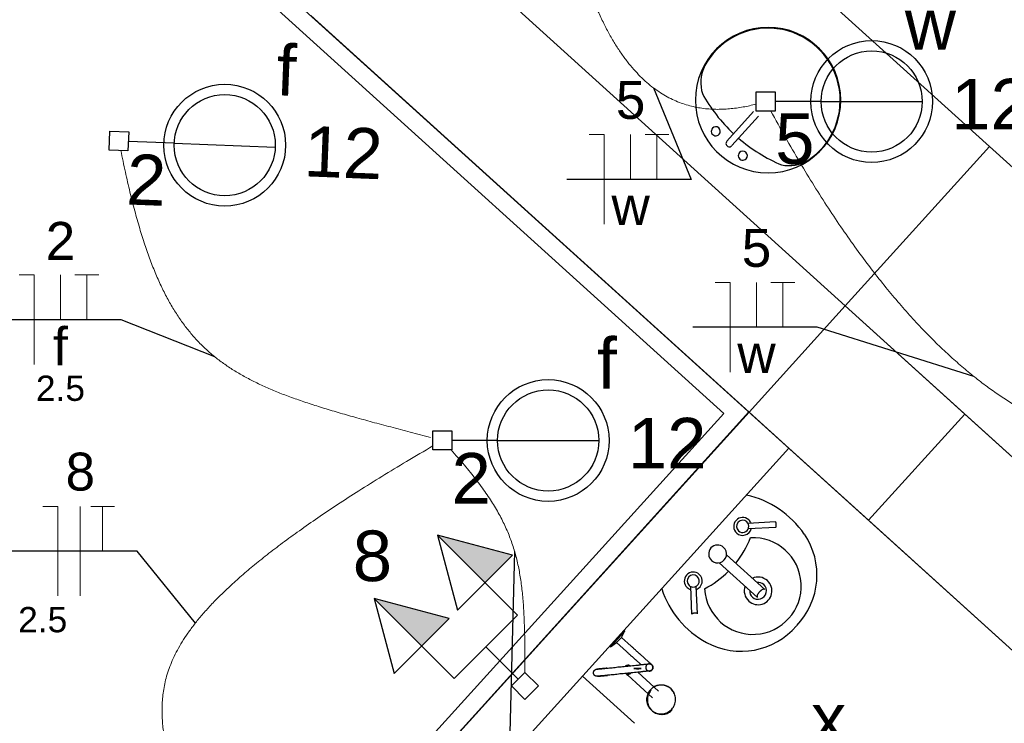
# Model space of a CAD drawing. Header units: millimetres. Extents: x 7 to 269, y 1 to 169.
# Tile 79 of 113: x 71.37 to 74.12, y 47.82 to 49.79. Entities that reach past the tile are written whole.
import ezdxf

# ---------------------------------------------------------------- set-up
doc = ezdxf.new("R2010")
doc.units = ezdxf.units.MM
doc.header["$MEASUREMENT"] = 0
for name, color, linetype, lineweight in [('Eletroduto - Marco Polo', 6, 'Continuous', 9), ('Fiação - Marco Polo', 3, 'Continuous', 9), ('Layout - Marco Polo', 252, 'Continuous', 25), ('Linha de Chamada - Marco Polo', 1, 'Continuous', 25), ('Luminárias - Marco Polo', 5, 'Continuous', 25), ('Textos - Marco Polo', 143, 'Continuous', 25), ('Tomadas - Marco Polo', 150, 'Continuous', 25)]:
    doc.layers.add(name, color=color, linetype=linetype, lineweight=lineweight)
doc.layers.add('Parede - Marco Polo', color=7, linetype='Continuous')
doc.styles.add('Arial', font='arial.ttf')

msp = doc.modelspace()

# ---------------------------------------------------------------- hatches: boundary and pattern name
at = {"layer": 'Tomadas - Marco Polo', "linetype": 'Continuous'}
for points in [[(72.6713, 48.2163), (72.5386, 48.3488), (72.7478, 48.2928)], [(72.4945, 48.0395), (72.3619, 48.172), (72.571, 48.116)]]:
    msp.add_hatch(color=256, dxfattribs=at).paths.add_polyline_path(points)

# ---------------------------------------------------------------- linework, layer by layer
at = {"layer": 'Eletroduto - Marco Polo', "linetype": 'Continuous'}
for points in [[(72.9012, 50.0844), (72.9136, 50.0317), (72.9266, 49.9823), (72.9404, 49.9361), (72.9547, 49.893), (72.9696, 49.853), (72.985, 49.8158), (73.0009, 49.7815), (73.0173, 49.7499), (73.0341, 49.721), (73.0514, 49.6945), (73.069, 49.6705), (73.0869, 49.6489), (73.1051, 49.6295), (73.1236, 49.6123), (73.1424, 49.5971), (73.1613, 49.5839), (73.1804, 49.5726), (73.1997, 49.563), (73.219, 49.5551), (73.2384, 49.5489), (73.2578, 49.544), (73.2773, 49.5406), (73.2967, 49.5385), (73.316, 49.5376), (73.3352, 49.5378), (73.3543, 49.539), (73.3732, 49.5411), (73.392, 49.5441), (73.4104, 49.5478), (73.4287, 49.5521)], [(73.4695, 49.5329), (73.5102, 49.4594), (73.5505, 49.3898), (73.5906, 49.3238), (73.6304, 49.2615), (73.6698, 49.2026), (73.7089, 49.1472), (73.7476, 49.0952), (73.786, 49.0463), (73.8239, 49.0006), (73.8615, 48.9579), (73.8986, 48.9182), (73.9353, 48.8814), (73.9716, 48.8472), (74.0074, 48.8158), (74.0427, 48.7869), (74.0775, 48.7605), (74.1117, 48.7364), (74.1455, 48.7147), (74.1787, 48.6951), (74.2113, 48.6776), (74.2434, 48.6621), (74.2749, 48.6485), (74.3058, 48.6367), (74.336, 48.6266), (74.3656, 48.6181), (74.3946, 48.6112), (74.4229, 48.6056), (74.4505, 48.6014), (74.4774, 48.5984), (74.5036, 48.5966)], [(71.6545, 49.4223), (71.6672, 49.3626), (71.6802, 49.3066), (71.6935, 49.2542), (71.7073, 49.2053), (71.7217, 49.1596), (71.7367, 49.117), (71.7524, 49.0774), (71.769, 49.0406), (71.7864, 49.0065), (71.8049, 48.9748), (71.8244, 48.9455), (71.8451, 48.9183), (71.8671, 48.8931), (71.8904, 48.8698), (71.9152, 48.8482), (71.9415, 48.8282), (71.9694, 48.8095), (71.999, 48.7921), (72.0304, 48.7757), (72.0637, 48.7603), (72.0989, 48.7456), (72.1363, 48.7315), (72.1757, 48.7179), (72.2174, 48.7045), (72.2615, 48.6913), (72.3079, 48.6781), (72.3568, 48.6646), (72.4084, 48.6509), (72.4626, 48.6366), (72.5196, 48.6217)], [(72.5261, 48.598), (72.4524, 48.5546), (72.3836, 48.5129), (72.3194, 48.4727), (72.2597, 48.4341), (72.2044, 48.397), (72.1532, 48.3613), (72.1061, 48.327), (72.0628, 48.294), (72.0233, 48.2622), (71.9873, 48.2316), (71.9548, 48.2021), (71.9255, 48.1737), (71.8993, 48.1463), (71.876, 48.1198), (71.8556, 48.0941), (71.8377, 48.0693), (71.8224, 48.0452), (71.8093, 48.0218), (71.7984, 47.9991), (71.7896, 47.9769), (71.7826, 47.9551), (71.7772, 47.9339), (71.7735, 47.913), (71.7711, 47.8924), (71.7699, 47.8721), (71.7698, 47.8519), (71.7707, 47.8319), (71.7723, 47.812), (71.7745, 47.7921), (71.7772, 47.7721)], [(72.5766, 48.5866), (72.5958, 48.5652), (72.6138, 48.5443), (72.6305, 48.5241), (72.6462, 48.5043), (72.6607, 48.4851), (72.6741, 48.4662), (72.6866, 48.4477), (72.698, 48.4294), (72.7085, 48.4113), (72.7181, 48.3934), (72.7268, 48.3756), (72.7348, 48.3577), (72.7419, 48.3398), (72.7483, 48.3218), (72.754, 48.3036), (72.759, 48.2852), (72.7635, 48.2664), (72.7673, 48.2473), (72.7706, 48.2278), (72.7734, 48.2077), (72.7757, 48.1871), (72.7777, 48.1659), (72.7792, 48.1439), (72.7805, 48.1212), (72.7814, 48.0977), (72.7821, 48.0733), (72.7825, 48.0479), (72.7828, 48.0216), (72.783, 47.9941), (72.783, 47.9656)]]:
    msp.add_spline(points, degree=3, dxfattribs=at)
at = {"layer": 'Fiação - Marco Polo'}
for p, q in [((72.9627, 49.4671), (73.0044, 49.4671)), ((73.0044, 49.2171), (73.0044, 49.4671)), ((73.078, 49.3421), (73.078, 49.4671)), ((73.1183, 49.4671), (73.1849, 49.4671)), ((73.1516, 49.3421), (73.1516, 49.4671)), ((71.3709, 49.0751), (71.4126, 49.0751)), ((71.4126, 48.8251), (71.4126, 49.0751)), ((71.4862, 48.9501), (71.4862, 49.0751)), ((71.5265, 49.0751), (71.5932, 49.0751)), ((71.5598, 48.9501), (71.5598, 49.0751)), ((73.3143, 49.0541), (73.3559, 49.0541)), ((73.3559, 48.8041), (73.3559, 49.0541)), ((73.4295, 48.9291), (73.4295, 49.0541)), ((73.4698, 49.0541), (73.5365, 49.0541)), ((73.5031, 48.9291), (73.5031, 49.0541)), ((71.4373, 48.4293), (71.4789, 48.4293)), ((71.4789, 48.1793), (71.4789, 48.4293)), ((71.5414, 48.1793), (71.5414, 48.4293)), ((71.5706, 48.4293), (71.6373, 48.4293)), ((71.6039, 48.3043), (71.6039, 48.4293))]:
    msp.add_line(p, q, dxfattribs=at)
at = {"layer": 'Layout - Marco Polo'}
for p, q in [((72.6713, 50.7088), (74.0798, 49.4338)), ((73.3464, 49.4488), (73.4209, 49.5313)), ((73.3608, 49.4363), (73.4348, 49.5183)), ((74.0798, 49.4338), (76.5263, 47.2193)), ((73.4823, 48.3858), (73.4053, 48.3818)), ((73.4834, 48.3703), (73.4064, 48.3663)), ((73.4523, 48.1968), (73.3453, 48.2938)), ((73.4323, 48.1748), (73.3254, 48.2718)), ((73.2493, 48.1283), (73.2458, 48.2053)), ((73.2648, 48.1293), (73.2613, 48.2063)), ((73.0623, 48.0818), (73.0598, 48.0838)), ((73.0229, 48.0383), (73.0423, 48.0593)), ((73.0459, 48.0563), (73.0388, 48.0488)), ((73.0423, 48.0593), (73.0614, 48.0808)), ((73.0523, 48.0633), (73.0459, 48.0563)), ((73.0523, 48.0633), (73.0623, 48.0818)), ((73.0798, 48.0388), (73.0523, 48.0633)), ((73.0198, 48.0393), (73.0219, 48.0373)), ((73.0219, 48.0373), (73.0388, 48.0488)), ((73.0388, 48.0488), (73.0663, 48.0238)), ((73.0914, 48.0013), (73.1068, 47.9873)), ((73.1283, 47.9948), (73.1043, 48.0168)), ((72.9438, 47.9553), (73.0893, 47.8238)), ((73.0699, 47.9578), (73.1393, 47.8948)), ((73.0718, 47.9633), (73.0713, 47.9633)), ((73.0724, 47.9638), (73.0718, 47.9633)), ((73.1559, 47.9133), (73.0978, 47.9663)), ((73.1938, 47.9163), (73.1928, 47.9178)), ((73.1388, 47.8583), (73.1403, 47.8568))]:
    msp.add_line(p, q, dxfattribs=at)
for points in [[(73.4828, 48.3703), (73.4834, 48.3708), (73.4838, 48.3713), (73.4844, 48.3723), (73.4844, 48.3733), (73.4848, 48.3743), (73.4848, 48.3748), (73.4848, 48.3753), (73.4848, 48.3758), (73.4848, 48.3758), (73.4848, 48.3763), (73.4848, 48.3763), (73.4848, 48.3768), (73.4848, 48.3768), (73.4848, 48.3773), (73.4848, 48.3773), (73.4848, 48.3778), (73.4848, 48.3778), (73.4848, 48.3778), (73.4848, 48.3783), (73.4848, 48.3783), (73.4848, 48.3788), (73.4848, 48.3788), (73.4848, 48.3788), (73.4848, 48.3793), (73.4848, 48.3793), (73.4848, 48.3798), (73.4848, 48.3798), (73.4848, 48.3803), (73.4848, 48.3808), (73.4848, 48.3813), (73.4848, 48.3818), (73.4844, 48.3828), (73.4844, 48.3833), (73.4838, 48.3843), (73.4834, 48.3853), (73.4828, 48.3858)], [(73.4523, 48.1968), (73.4513, 48.1978), (73.4498, 48.1978), (73.4484, 48.1978), (73.4468, 48.1973), (73.4459, 48.1968), (73.4444, 48.1958), (73.4433, 48.1953), (73.4428, 48.1948), (73.4419, 48.1943), (73.4413, 48.1938), (73.4408, 48.1933), (73.4403, 48.1928), (73.4399, 48.1923), (73.4393, 48.1918), (73.4389, 48.1913), (73.4383, 48.1908), (73.4378, 48.1908), (73.4378, 48.1903), (73.4373, 48.1898), (73.4368, 48.1893), (73.4364, 48.1888), (73.4364, 48.1883), (73.4359, 48.1878), (73.4353, 48.1873), (73.4348, 48.1868), (73.4343, 48.1863), (73.4339, 48.1853), (73.4333, 48.1848), (73.4329, 48.1838), (73.4323, 48.1828), (73.4318, 48.1813), (73.4318, 48.1803), (73.4313, 48.1788), (73.4313, 48.1773), (73.4313, 48.1758), (73.4323, 48.1748)], [(73.2648, 48.1293), (73.2643, 48.1298), (73.2638, 48.1303), (73.2629, 48.1308), (73.2618, 48.1308), (73.2609, 48.1308), (73.2604, 48.1308), (73.2599, 48.1308), (73.2593, 48.1308), (73.2593, 48.1308), (73.2588, 48.1308), (73.2588, 48.1308), (73.2584, 48.1308), (73.2584, 48.1308), (73.2578, 48.1308), (73.2578, 48.1308), (73.2574, 48.1308), (73.2574, 48.1308), (73.2574, 48.1308), (73.2569, 48.1308), (73.2569, 48.1308), (73.2569, 48.1308), (73.2563, 48.1308), (73.2563, 48.1308), (73.2558, 48.1308), (73.2558, 48.1308), (73.2553, 48.1308), (73.2553, 48.1308), (73.2549, 48.1308), (73.2544, 48.1308), (73.2538, 48.1308), (73.2533, 48.1303), (73.2524, 48.1303), (73.2518, 48.1303), (73.2508, 48.1298), (73.2498, 48.1293), (73.2493, 48.1283)], [(73.1043, 48.0163), (73.1038, 48.0173), (73.1029, 48.0178), (73.1018, 48.0188), (73.1008, 48.0198), (73.0999, 48.0203), (73.0988, 48.0213), (73.0978, 48.0223), (73.0969, 48.0233), (73.0958, 48.0243), (73.0948, 48.0253), (73.0934, 48.0263), (73.0923, 48.0273), (73.0914, 48.0288), (73.0898, 48.0298), (73.0888, 48.0308), (73.0874, 48.0318), (73.0858, 48.0333), (73.0849, 48.0343), (73.0833, 48.0353), (73.0823, 48.0368), (73.0808, 48.0378), (73.0798, 48.0388)], [(73.0663, 48.0238), (73.0678, 48.0228), (73.0694, 48.0213), (73.0703, 48.0203), (73.0718, 48.0193), (73.0729, 48.0178), (73.0743, 48.0168), (73.0759, 48.0158), (73.0768, 48.0143), (73.0778, 48.0133), (73.0794, 48.0123), (73.0803, 48.0113), (73.0819, 48.0103), (73.0828, 48.0093), (73.0838, 48.0083), (73.0849, 48.0073), (73.0858, 48.0063), (73.0868, 48.0053), (73.0879, 48.0043), (73.0888, 48.0038), (73.0898, 48.0028), (73.0909, 48.0018), (73.0914, 48.0013)], [(72.9853, 47.9548), (72.9848, 47.9548), (72.9844, 47.9548), (72.9838, 47.9548), (72.9834, 47.9548), (72.9834, 47.9548), (72.9828, 47.9548), (72.9823, 47.9548), (72.9818, 47.9548), (72.9818, 47.9548), (72.9813, 47.9548), (72.9809, 47.9553), (72.9804, 47.9553), (72.9804, 47.9553), (72.9798, 47.9558), (72.9793, 47.9558), (72.9788, 47.9558), (72.9788, 47.9563), (72.9784, 47.9563), (72.9779, 47.9568), (72.9779, 47.9568), (72.9774, 47.9573), (72.9774, 47.9573), (72.9768, 47.9578), (72.9768, 47.9578), (72.9763, 47.9583), (72.9763, 47.9588), (72.9758, 47.9588), (72.9758, 47.9593), (72.9753, 47.9598), (72.9753, 47.9598), (72.9749, 47.9603), (72.9749, 47.9608), (72.9749, 47.9613), (72.9749, 47.9613), (72.9744, 47.9618), (72.9744, 47.9623), (72.9744, 47.9628), (72.9744, 47.9633), (72.9744, 47.9633), (72.9744, 47.9638), (72.9744, 47.9643), (72.9744, 47.9648), (72.9744, 47.9648), (72.9744, 47.9653), (72.9744, 47.9658), (72.9744, 47.9663), (72.9744, 47.9668), (72.9744, 47.9668), (72.9744, 47.9673), (72.9749, 47.9678), (72.9749, 47.9683), (72.9749, 47.9683), (72.9753, 47.9688), (72.9753, 47.9693), (72.9753, 47.9698), (72.9758, 47.9698), (72.9758, 47.9703), (72.9763, 47.9708), (72.9763, 47.9708), (72.9768, 47.9713), (72.9768, 47.9713), (72.9774, 47.9718), (72.9774, 47.9723), (72.9779, 47.9723), (72.9784, 47.9728), (72.9784, 47.9728), (72.9788, 47.9728), (72.9793, 47.9733), (72.9793, 47.9733), (72.9798, 47.9738), (72.9804, 47.9738), (72.9809, 47.9738), (72.9809, 47.9743), (72.9813, 47.9743), (72.9818, 47.9743), (72.9823, 47.9743), (72.9823, 47.9743), (72.9828, 47.9743), (72.9834, 47.9743)], [(73.0118, 47.9773), (73.0093, 47.9773), (73.0069, 47.9768), (73.0044, 47.9768), (73.0018, 47.9763), (72.9998, 47.9763), (72.9978, 47.9758), (72.9958, 47.9758), (72.9938, 47.9758), (72.9924, 47.9753), (72.9908, 47.9753), (72.9894, 47.9753), (72.9878, 47.9748), (72.9869, 47.9748), (72.9858, 47.9748), (72.9853, 47.9748), (72.9844, 47.9748), (72.9838, 47.9748), (72.9834, 47.9748), (72.9834, 47.9743), (72.9834, 47.9743), (72.9834, 47.9743)], [(72.9834, 47.9743), (72.9834, 47.9743), (72.9834, 47.9748), (72.9838, 47.9748), (72.9844, 47.9748), (72.9848, 47.9748), (72.9858, 47.9748), (72.9869, 47.9748), (72.9878, 47.9748), (72.9894, 47.9753), (72.9904, 47.9753), (72.9918, 47.9753), (72.9938, 47.9758), (72.9954, 47.9758), (72.9973, 47.9758), (72.9993, 47.9763), (73.0014, 47.9763), (73.0038, 47.9768), (73.0063, 47.9768), (73.0088, 47.9773), (73.0113, 47.9773), (73.0118, 47.9773)], [(73.0118, 47.9773), (73.0153, 47.9778), (73.0189, 47.9783), (73.0224, 47.9783), (73.0263, 47.9788), (73.0303, 47.9793), (73.0344, 47.9798), (73.0383, 47.9803), (73.0423, 47.9808), (73.0469, 47.9808), (73.0513, 47.9813), (73.0554, 47.9818), (73.0598, 47.9823), (73.0643, 47.9828), (73.0694, 47.9833), (73.0738, 47.9838), (73.0784, 47.9843), (73.0828, 47.9848), (73.0879, 47.9853), (73.0923, 47.9858), (73.0964, 47.9863)], [(73.0694, 47.9833), (73.0699, 47.9833), (73.0699, 47.9833)], [(73.1073, 47.9763), (73.1008, 47.9763), (73.0988, 47.9763), (73.0983, 47.9763), (73.0983, 47.9763), (73.0978, 47.9763), (73.0978, 47.9763), (73.0978, 47.9763), (73.0978, 47.9763), (73.0978, 47.9763), (73.0978, 47.9763), (73.0978, 47.9763), (73.0978, 47.9763), (73.0974, 47.9763), (73.0974, 47.9763), (73.0974, 47.9763), (73.0974, 47.9763), (73.0974, 47.9763), (73.0974, 47.9763), (73.0974, 47.9763), (73.0974, 47.9763), (73.0974, 47.9763), (73.0974, 47.9763), (73.0974, 47.9763), (73.0974, 47.9763), (73.0974, 47.9763), (73.0974, 47.9763), (73.0974, 47.9763), (73.0969, 47.9763), (73.0969, 47.9763), (73.0969, 47.9763), (73.0969, 47.9763), (73.0969, 47.9763), (73.0964, 47.9763), (73.0958, 47.9763), (73.0943, 47.9763), (73.0874, 47.9763), (73.0943, 47.9758), (73.0958, 47.9758), (73.0964, 47.9758), (73.0969, 47.9758), (73.0969, 47.9758), (73.0969, 47.9758), (73.0969, 47.9758), (73.0969, 47.9758), (73.0974, 47.9758), (73.0974, 47.9758), (73.0974, 47.9758), (73.0974, 47.9758), (73.0974, 47.9758), (73.0974, 47.9758), (73.0974, 47.9758), (73.0974, 47.9758), (73.0974, 47.9758), (73.0974, 47.9758), (73.0974, 47.9758), (73.0974, 47.9758), (73.0974, 47.9758), (73.0974, 47.9758), (73.0974, 47.9758), (73.0978, 47.9758), (73.0978, 47.9758), (73.0978, 47.9758), (73.0978, 47.9758), (73.0978, 47.9758), (73.0978, 47.9758), (73.0978, 47.9758), (73.0978, 47.9758), (73.0983, 47.9758), (73.0983, 47.9758), (73.0988, 47.9758), (73.1008, 47.9758), (73.1073, 47.9763)], [(73.0964, 47.9863), (73.0978, 47.9863), (73.0994, 47.9863), (73.1003, 47.9863), (73.1018, 47.9868), (73.1034, 47.9868), (73.1043, 47.9868), (73.1059, 47.9873), (73.1073, 47.9873), (73.1084, 47.9873), (73.1098, 47.9873), (73.1108, 47.9878), (73.1123, 47.9878), (73.1133, 47.9878), (73.1144, 47.9878), (73.1158, 47.9883), (73.1168, 47.9883), (73.1179, 47.9883), (73.1188, 47.9883), (73.1198, 47.9883), (73.1208, 47.9888), (73.1214, 47.9888), (73.1223, 47.9888), (73.1234, 47.9888), (73.1239, 47.9888), (73.1248, 47.9888), (73.1253, 47.9893), (73.1258, 47.9893), (73.1264, 47.9893), (73.1268, 47.9893), (73.1274, 47.9893), (73.1278, 47.9893), (73.1283, 47.9893), (73.1288, 47.9893), (73.1288, 47.9893), (73.1288, 47.9893), (73.1294, 47.9893), (73.1294, 47.9893), (73.1294, 47.9893)], [(73.1368, 47.9868), (73.1363, 47.9873), (73.1359, 47.9878), (73.1349, 47.9883), (73.1343, 47.9888), (73.1334, 47.9893), (73.1324, 47.9893), (73.1319, 47.9893), (73.1308, 47.9893), (73.1299, 47.9893), (73.1288, 47.9893), (73.1283, 47.9893), (73.1274, 47.9888), (73.1264, 47.9888), (73.1258, 47.9883), (73.1248, 47.9878), (73.1243, 47.9873), (73.1234, 47.9868), (73.1228, 47.9863), (73.1223, 47.9858), (73.1218, 47.9848), (73.1214, 47.9843), (73.1214, 47.9833), (73.1208, 47.9823), (73.1208, 47.9818), (73.1204, 47.9808), (73.1204, 47.9798), (73.1204, 47.9788), (73.1204, 47.9783), (73.1208, 47.9773), (73.1208, 47.9763), (73.1214, 47.9758), (73.1214, 47.9748), (73.1218, 47.9743), (73.1223, 47.9733), (73.1228, 47.9728), (73.1239, 47.9723), (73.1243, 47.9718), (73.1248, 47.9713), (73.1258, 47.9708), (73.1268, 47.9703), (73.1274, 47.9698), (73.1283, 47.9698), (73.1294, 47.9698), (73.1299, 47.9693), (73.1308, 47.9693), (73.1319, 47.9698), (73.1324, 47.9698), (73.1334, 47.9698), (73.1343, 47.9703), (73.1349, 47.9708), (73.1359, 47.9713), (73.1363, 47.9718), (73.1373, 47.9723), (73.1379, 47.9728), (73.1384, 47.9733), (73.1388, 47.9743), (73.1393, 47.9748), (73.1398, 47.9758), (73.1398, 47.9768), (73.1403, 47.9773), (73.1403, 47.9783), (73.1403, 47.9793), (73.1403, 47.9798), (73.1403, 47.9808), (73.1403, 47.9818), (73.1398, 47.9828), (73.1393, 47.9833), (73.1393, 47.9843), (73.1388, 47.9848), (73.1384, 47.9858), (73.1379, 47.9863), (73.1368, 47.9868)], [(73.1368, 47.9868), (73.1363, 47.9873), (73.1359, 47.9878), (73.1349, 47.9883), (73.1343, 47.9888), (73.1334, 47.9893), (73.1324, 47.9893), (73.1319, 47.9893), (73.1308, 47.9893), (73.1299, 47.9893), (73.1288, 47.9893), (73.1283, 47.9893), (73.1274, 47.9888), (73.1264, 47.9888), (73.1258, 47.9883), (73.1248, 47.9878), (73.1243, 47.9873), (73.1234, 47.9868), (73.1228, 47.9863), (73.1223, 47.9858), (73.1218, 47.9848), (73.1214, 47.9843), (73.1214, 47.9833), (73.1208, 47.9823), (73.1208, 47.9818), (73.1204, 47.9808), (73.1204, 47.9798), (73.1204, 47.9788), (73.1204, 47.9783), (73.1208, 47.9773), (73.1208, 47.9763), (73.1214, 47.9758), (73.1214, 47.9748), (73.1218, 47.9743), (73.1223, 47.9733), (73.1228, 47.9728), (73.1239, 47.9723), (73.1243, 47.9718), (73.1248, 47.9713), (73.1258, 47.9708), (73.1268, 47.9703), (73.1274, 47.9698), (73.1283, 47.9698), (73.1294, 47.9698), (73.1299, 47.9693), (73.1308, 47.9693), (73.1319, 47.9698), (73.1324, 47.9698), (73.1334, 47.9698), (73.1343, 47.9703), (73.1349, 47.9708), (73.1359, 47.9713), (73.1363, 47.9718), (73.1373, 47.9723), (73.1379, 47.9728), (73.1384, 47.9733), (73.1388, 47.9743), (73.1393, 47.9748), (73.1398, 47.9758), (73.1398, 47.9768), (73.1403, 47.9773), (73.1403, 47.9783), (73.1403, 47.9793), (73.1403, 47.9798), (73.1403, 47.9808), (73.1403, 47.9818), (73.1398, 47.9828), (73.1393, 47.9833), (73.1393, 47.9843), (73.1388, 47.9848), (73.1384, 47.9858), (73.1379, 47.9863), (73.1368, 47.9868)], [(73.1368, 47.9868), (73.1363, 47.9873), (73.1359, 47.9878), (73.1349, 47.9883), (73.1343, 47.9888), (73.1334, 47.9893), (73.1324, 47.9893), (73.1319, 47.9893), (73.1308, 47.9893), (73.1299, 47.9893), (73.1288, 47.9893), (73.1283, 47.9893), (73.1274, 47.9888), (73.1264, 47.9888), (73.1258, 47.9883), (73.1248, 47.9878), (73.1243, 47.9873), (73.1234, 47.9868), (73.1228, 47.9863), (73.1223, 47.9858), (73.1218, 47.9848), (73.1214, 47.9843), (73.1214, 47.9833), (73.1208, 47.9823), (73.1208, 47.9818), (73.1204, 47.9808), (73.1204, 47.9798), (73.1204, 47.9788), (73.1204, 47.9783), (73.1208, 47.9773), (73.1208, 47.9763), (73.1214, 47.9758), (73.1214, 47.9748), (73.1218, 47.9743), (73.1223, 47.9733), (73.1228, 47.9728), (73.1239, 47.9723), (73.1243, 47.9718), (73.1248, 47.9713), (73.1258, 47.9708), (73.1268, 47.9703), (73.1274, 47.9698), (73.1283, 47.9698), (73.1294, 47.9698), (73.1299, 47.9693), (73.1308, 47.9693), (73.1319, 47.9698), (73.1324, 47.9698), (73.1334, 47.9698), (73.1343, 47.9703), (73.1349, 47.9708), (73.1359, 47.9713), (73.1363, 47.9718), (73.1373, 47.9723), (73.1379, 47.9728), (73.1384, 47.9733), (73.1388, 47.9743), (73.1393, 47.9748), (73.1398, 47.9758), (73.1398, 47.9768), (73.1403, 47.9773), (73.1403, 47.9783), (73.1403, 47.9793), (73.1403, 47.9798), (73.1403, 47.9808), (73.1403, 47.9818), (73.1398, 47.9828), (73.1393, 47.9833), (73.1393, 47.9843), (73.1388, 47.9848), (73.1384, 47.9858), (73.1379, 47.9863), (73.1368, 47.9868)], [(73.1368, 47.9868), (73.1363, 47.9873), (73.1359, 47.9878), (73.1349, 47.9883), (73.1343, 47.9888), (73.1334, 47.9893), (73.1324, 47.9893), (73.1319, 47.9893), (73.1308, 47.9893), (73.1299, 47.9893), (73.1288, 47.9893), (73.1283, 47.9893), (73.1274, 47.9888), (73.1264, 47.9888), (73.1258, 47.9883), (73.1248, 47.9878), (73.1243, 47.9873), (73.1234, 47.9868), (73.1228, 47.9863), (73.1223, 47.9858), (73.1218, 47.9848), (73.1214, 47.9843), (73.1214, 47.9833), (73.1208, 47.9823), (73.1208, 47.9818), (73.1204, 47.9808), (73.1204, 47.9798), (73.1204, 47.9788), (73.1204, 47.9783), (73.1208, 47.9773), (73.1208, 47.9763), (73.1214, 47.9758), (73.1214, 47.9748), (73.1218, 47.9743), (73.1223, 47.9733), (73.1228, 47.9728), (73.1239, 47.9723), (73.1243, 47.9718), (73.1248, 47.9713), (73.1258, 47.9708), (73.1268, 47.9703), (73.1274, 47.9698), (73.1283, 47.9698), (73.1294, 47.9698), (73.1299, 47.9693), (73.1308, 47.9693), (73.1319, 47.9698), (73.1324, 47.9698), (73.1334, 47.9698), (73.1343, 47.9703), (73.1349, 47.9708), (73.1359, 47.9713), (73.1363, 47.9718), (73.1373, 47.9723), (73.1379, 47.9728), (73.1384, 47.9733), (73.1388, 47.9743), (73.1393, 47.9748), (73.1398, 47.9758), (73.1398, 47.9768), (73.1403, 47.9773), (73.1403, 47.9783), (73.1403, 47.9793), (73.1403, 47.9798), (73.1403, 47.9808), (73.1403, 47.9818), (73.1398, 47.9828), (73.1393, 47.9833), (73.1393, 47.9843), (73.1388, 47.9848), (73.1384, 47.9858), (73.1379, 47.9863), (73.1368, 47.9868)], [(73.1368, 47.9868), (73.1363, 47.9873), (73.1359, 47.9878), (73.1349, 47.9883), (73.1343, 47.9888), (73.1334, 47.9893), (73.1324, 47.9893), (73.1319, 47.9893), (73.1308, 47.9893), (73.1299, 47.9893), (73.1288, 47.9893), (73.1283, 47.9893), (73.1274, 47.9888), (73.1264, 47.9888), (73.1258, 47.9883), (73.1248, 47.9878), (73.1243, 47.9873), (73.1234, 47.9868), (73.1228, 47.9863), (73.1223, 47.9858), (73.1218, 47.9848), (73.1214, 47.9843), (73.1214, 47.9833), (73.1208, 47.9823), (73.1208, 47.9818), (73.1204, 47.9808), (73.1204, 47.9798), (73.1204, 47.9788), (73.1204, 47.9783), (73.1208, 47.9773), (73.1208, 47.9763), (73.1214, 47.9758), (73.1214, 47.9748), (73.1218, 47.9743), (73.1223, 47.9733), (73.1228, 47.9728), (73.1239, 47.9723), (73.1243, 47.9718), (73.1248, 47.9713), (73.1258, 47.9708), (73.1268, 47.9703), (73.1274, 47.9698), (73.1283, 47.9698), (73.1294, 47.9698), (73.1299, 47.9693), (73.1308, 47.9693), (73.1319, 47.9698), (73.1324, 47.9698), (73.1334, 47.9698), (73.1343, 47.9703), (73.1349, 47.9708), (73.1359, 47.9713), (73.1363, 47.9718), (73.1373, 47.9723), (73.1379, 47.9728), (73.1384, 47.9733), (73.1388, 47.9743), (73.1393, 47.9748), (73.1398, 47.9758), (73.1398, 47.9768), (73.1403, 47.9773), (73.1403, 47.9783), (73.1403, 47.9793), (73.1403, 47.9798), (73.1403, 47.9808), (73.1403, 47.9818), (73.1398, 47.9828), (73.1393, 47.9833), (73.1393, 47.9843), (73.1388, 47.9848), (73.1384, 47.9858), (73.1379, 47.9863), (73.1368, 47.9868)], [(73.1368, 47.9868), (73.1363, 47.9873), (73.1359, 47.9878), (73.1349, 47.9883), (73.1343, 47.9888), (73.1334, 47.9893), (73.1324, 47.9893), (73.1319, 47.9893), (73.1308, 47.9893), (73.1299, 47.9893), (73.1288, 47.9893), (73.1283, 47.9893), (73.1274, 47.9888), (73.1264, 47.9888), (73.1258, 47.9883), (73.1248, 47.9878), (73.1243, 47.9873), (73.1234, 47.9868), (73.1228, 47.9863), (73.1223, 47.9858), (73.1218, 47.9848), (73.1214, 47.9843), (73.1214, 47.9833), (73.1208, 47.9823), (73.1208, 47.9818), (73.1204, 47.9808), (73.1204, 47.9798), (73.1204, 47.9788), (73.1204, 47.9783), (73.1208, 47.9773), (73.1208, 47.9763), (73.1214, 47.9758), (73.1214, 47.9748), (73.1218, 47.9743), (73.1223, 47.9733), (73.1228, 47.9728), (73.1239, 47.9723), (73.1243, 47.9718), (73.1248, 47.9713), (73.1258, 47.9708), (73.1268, 47.9703), (73.1274, 47.9698), (73.1283, 47.9698), (73.1294, 47.9698), (73.1299, 47.9693), (73.1308, 47.9693), (73.1319, 47.9698), (73.1324, 47.9698), (73.1334, 47.9698), (73.1343, 47.9703), (73.1349, 47.9708), (73.1359, 47.9713), (73.1363, 47.9718), (73.1373, 47.9723), (73.1379, 47.9728), (73.1384, 47.9733), (73.1388, 47.9743), (73.1393, 47.9748), (73.1398, 47.9758), (73.1398, 47.9768), (73.1403, 47.9773), (73.1403, 47.9783), (73.1403, 47.9793), (73.1403, 47.9798), (73.1403, 47.9808), (73.1403, 47.9818), (73.1398, 47.9828), (73.1393, 47.9833), (73.1393, 47.9843), (73.1388, 47.9848), (73.1384, 47.9858), (73.1379, 47.9863), (73.1368, 47.9868)], [(73.1368, 47.9868), (73.1363, 47.9873), (73.1359, 47.9878), (73.1349, 47.9883), (73.1343, 47.9888), (73.1334, 47.9893), (73.1324, 47.9893), (73.1319, 47.9893), (73.1308, 47.9893), (73.1299, 47.9893), (73.1288, 47.9893), (73.1283, 47.9893), (73.1274, 47.9888), (73.1264, 47.9888), (73.1258, 47.9883), (73.1248, 47.9878), (73.1243, 47.9873), (73.1234, 47.9868), (73.1228, 47.9863), (73.1223, 47.9858), (73.1218, 47.9848), (73.1214, 47.9843), (73.1214, 47.9833), (73.1208, 47.9823), (73.1208, 47.9818), (73.1204, 47.9808), (73.1204, 47.9798), (73.1204, 47.9788), (73.1204, 47.9783), (73.1208, 47.9773), (73.1208, 47.9763), (73.1214, 47.9758), (73.1214, 47.9748), (73.1218, 47.9743), (73.1223, 47.9733), (73.1228, 47.9728), (73.1239, 47.9723), (73.1243, 47.9718), (73.1248, 47.9713), (73.1258, 47.9708), (73.1268, 47.9703), (73.1274, 47.9698), (73.1283, 47.9698), (73.1294, 47.9698), (73.1299, 47.9693), (73.1308, 47.9693), (73.1319, 47.9698), (73.1324, 47.9698), (73.1334, 47.9698), (73.1343, 47.9703), (73.1349, 47.9708), (73.1359, 47.9713), (73.1363, 47.9718), (73.1373, 47.9723), (73.1379, 47.9728), (73.1384, 47.9733), (73.1388, 47.9743), (73.1393, 47.9748), (73.1398, 47.9758), (73.1398, 47.9768), (73.1403, 47.9773), (73.1403, 47.9783), (73.1403, 47.9793), (73.1403, 47.9798), (73.1403, 47.9808), (73.1403, 47.9818), (73.1398, 47.9828), (73.1393, 47.9833), (73.1393, 47.9843), (73.1388, 47.9848), (73.1384, 47.9858), (73.1379, 47.9863), (73.1368, 47.9868)], [(73.1368, 47.9868), (73.1363, 47.9873), (73.1359, 47.9878), (73.1349, 47.9883), (73.1343, 47.9888), (73.1334, 47.9893), (73.1324, 47.9893), (73.1319, 47.9893), (73.1308, 47.9893), (73.1299, 47.9893), (73.1288, 47.9893), (73.1283, 47.9893), (73.1274, 47.9888), (73.1264, 47.9888), (73.1258, 47.9883), (73.1248, 47.9878), (73.1243, 47.9873), (73.1234, 47.9868), (73.1228, 47.9863), (73.1223, 47.9858), (73.1218, 47.9848), (73.1214, 47.9843), (73.1214, 47.9833), (73.1208, 47.9823), (73.1208, 47.9818), (73.1204, 47.9808), (73.1204, 47.9798), (73.1204, 47.9788), (73.1204, 47.9783), (73.1208, 47.9773), (73.1208, 47.9763), (73.1214, 47.9758), (73.1214, 47.9748), (73.1218, 47.9743), (73.1223, 47.9733), (73.1228, 47.9728), (73.1239, 47.9723), (73.1243, 47.9718), (73.1248, 47.9713), (73.1258, 47.9708), (73.1268, 47.9703), (73.1274, 47.9698), (73.1283, 47.9698), (73.1294, 47.9698), (73.1299, 47.9693), (73.1308, 47.9693), (73.1319, 47.9698), (73.1324, 47.9698), (73.1334, 47.9698), (73.1343, 47.9703), (73.1349, 47.9708), (73.1359, 47.9713), (73.1363, 47.9718), (73.1373, 47.9723), (73.1379, 47.9728), (73.1384, 47.9733), (73.1388, 47.9743), (73.1393, 47.9748), (73.1398, 47.9758), (73.1398, 47.9768), (73.1403, 47.9773), (73.1403, 47.9783), (73.1403, 47.9793), (73.1403, 47.9798), (73.1403, 47.9808), (73.1403, 47.9818), (73.1398, 47.9828), (73.1393, 47.9833), (73.1393, 47.9843), (73.1388, 47.9848), (73.1384, 47.9858), (73.1379, 47.9863), (73.1368, 47.9868)], [(73.1368, 47.9868), (73.1363, 47.9873), (73.1359, 47.9878), (73.1349, 47.9883), (73.1343, 47.9888), (73.1334, 47.9893), (73.1324, 47.9893), (73.1319, 47.9893), (73.1308, 47.9893), (73.1299, 47.9893), (73.1288, 47.9893), (73.1283, 47.9893), (73.1274, 47.9888), (73.1264, 47.9888), (73.1258, 47.9883), (73.1248, 47.9878), (73.1243, 47.9873), (73.1234, 47.9868), (73.1228, 47.9863), (73.1223, 47.9858), (73.1218, 47.9848), (73.1214, 47.9843), (73.1214, 47.9833), (73.1208, 47.9823), (73.1208, 47.9818), (73.1204, 47.9808), (73.1204, 47.9798), (73.1204, 47.9788), (73.1204, 47.9783), (73.1208, 47.9773), (73.1208, 47.9763), (73.1214, 47.9758), (73.1214, 47.9748), (73.1218, 47.9743), (73.1223, 47.9733), (73.1228, 47.9728), (73.1239, 47.9723), (73.1243, 47.9718), (73.1248, 47.9713), (73.1258, 47.9708), (73.1268, 47.9703), (73.1274, 47.9698), (73.1283, 47.9698), (73.1294, 47.9698), (73.1299, 47.9693), (73.1308, 47.9693), (73.1319, 47.9698), (73.1324, 47.9698), (73.1334, 47.9698), (73.1343, 47.9703), (73.1349, 47.9708), (73.1359, 47.9713), (73.1363, 47.9718), (73.1373, 47.9723), (73.1379, 47.9728), (73.1384, 47.9733), (73.1388, 47.9743), (73.1393, 47.9748), (73.1398, 47.9758), (73.1398, 47.9768), (73.1403, 47.9773), (73.1403, 47.9783), (73.1403, 47.9793), (73.1403, 47.9798), (73.1403, 47.9808), (73.1403, 47.9818), (73.1398, 47.9828), (73.1393, 47.9833), (73.1393, 47.9843), (73.1388, 47.9848), (73.1384, 47.9858), (73.1379, 47.9863), (73.1368, 47.9868)], [(73.1218, 47.9738), (73.1223, 47.9733), (73.1223, 47.9733), (73.1228, 47.9728), (73.1234, 47.9728), (73.1234, 47.9723), (73.1234, 47.9723), (73.1239, 47.9723), (73.1239, 47.9723)], [(73.1368, 47.9868), (73.1368, 47.9868), (73.1368, 47.9873), (73.1368, 47.9873), (73.1363, 47.9873), (73.1363, 47.9878), (73.1359, 47.9878), (73.1354, 47.9883), (73.1354, 47.9888), (73.1349, 47.9893), (73.1343, 47.9898), (73.1338, 47.9903), (73.1328, 47.9908), (73.1324, 47.9913), (73.1319, 47.9918), (73.1308, 47.9923), (73.1303, 47.9933), (73.1294, 47.9938), (73.1283, 47.9948), (73.1283, 47.9948)], [(73.1294, 47.9893), (73.1299, 47.9893), (73.1303, 47.9893), (73.1303, 47.9893), (73.1308, 47.9893), (73.1313, 47.9893), (73.1319, 47.9893), (73.1324, 47.9893), (73.1324, 47.9893), (73.1328, 47.9893), (73.1334, 47.9893), (73.1338, 47.9888), (73.1338, 47.9888), (73.1343, 47.9888), (73.1349, 47.9883), (73.1354, 47.9883), (73.1354, 47.9883), (73.1359, 47.9878), (73.1363, 47.9878), (73.1363, 47.9873), (73.1368, 47.9873), (73.1373, 47.9868), (73.1373, 47.9868), (73.1379, 47.9863), (73.1379, 47.9863), (73.1384, 47.9858), (73.1384, 47.9853), (73.1388, 47.9853), (73.1388, 47.9848), (73.1388, 47.9843), (73.1393, 47.9843), (73.1393, 47.9838), (73.1398, 47.9833), (73.1398, 47.9828), (73.1398, 47.9828), (73.1398, 47.9823), (73.1403, 47.9818), (73.1403, 47.9813), (73.1403, 47.9808), (73.1403, 47.9808), (73.1403, 47.9803), (73.1403, 47.9798), (73.1403, 47.9793), (73.1403, 47.9793), (73.1403, 47.9788), (73.1403, 47.9783), (73.1403, 47.9778), (73.1403, 47.9773), (73.1398, 47.9773), (73.1398, 47.9768), (73.1398, 47.9763), (73.1398, 47.9758), (73.1393, 47.9758), (73.1393, 47.9753), (73.1393, 47.9748), (73.1388, 47.9743), (73.1388, 47.9743), (73.1384, 47.9738), (73.1384, 47.9733), (73.1384, 47.9733), (73.1379, 47.9728), (73.1373, 47.9728), (73.1373, 47.9723), (73.1368, 47.9718), (73.1368, 47.9718), (73.1363, 47.9713), (73.1359, 47.9713), (73.1359, 47.9713), (73.1354, 47.9708), (73.1349, 47.9708), (73.1349, 47.9703), (73.1343, 47.9703), (73.1338, 47.9703), (73.1334, 47.9698), (73.1334, 47.9698), (73.1328, 47.9698), (73.1324, 47.9698), (73.1319, 47.9698), (73.1319, 47.9698), (73.1313, 47.9698)], [(73.0138, 47.9578), (73.0113, 47.9573), (73.0088, 47.9568), (73.0063, 47.9568), (73.0038, 47.9563), (73.0018, 47.9563), (72.9998, 47.9563), (72.9978, 47.9558), (72.9958, 47.9558), (72.9943, 47.9558), (72.9929, 47.9553), (72.9913, 47.9553), (72.9898, 47.9553), (72.9888, 47.9548), (72.9878, 47.9548), (72.9873, 47.9548), (72.9864, 47.9548), (72.9858, 47.9548), (72.9853, 47.9548), (72.9853, 47.9548), (72.9853, 47.9548), (72.9853, 47.9548)], [(72.9853, 47.9548), (72.9853, 47.9548), (72.9853, 47.9548), (72.9858, 47.9548), (72.9864, 47.9548), (72.9869, 47.9548), (72.9878, 47.9548), (72.9888, 47.9548), (72.9898, 47.9553), (72.9913, 47.9553), (72.9924, 47.9553), (72.9938, 47.9553), (72.9958, 47.9558), (72.9973, 47.9558), (72.9993, 47.9563), (73.0014, 47.9563), (73.0038, 47.9563), (73.0058, 47.9568), (73.0084, 47.9568), (73.0109, 47.9573), (73.0134, 47.9573)], [(73.0983, 47.9663), (73.0939, 47.9658), (73.0888, 47.9653), (73.0844, 47.9648), (73.0798, 47.9643), (73.0754, 47.9638), (73.0703, 47.9633), (73.0658, 47.9628), (73.0614, 47.9623), (73.0568, 47.9618), (73.0523, 47.9613), (73.0483, 47.9613), (73.0438, 47.9608), (73.0399, 47.9603), (73.0358, 47.9598), (73.0318, 47.9593), (73.0279, 47.9588), (73.0238, 47.9588), (73.0203, 47.9583), (73.0169, 47.9578), (73.0138, 47.9578)], [(73.0643, 47.9628), (73.0649, 47.9623), (73.0653, 47.9618), (73.0658, 47.9618), (73.0663, 47.9613), (73.0669, 47.9608), (73.0674, 47.9603), (73.0678, 47.9593), (73.0688, 47.9588), (73.0694, 47.9583), (73.0699, 47.9578)], [(73.1313, 47.9698), (73.1313, 47.9698), (73.1313, 47.9698), (73.1313, 47.9698), (73.1308, 47.9693), (73.1308, 47.9693), (73.1303, 47.9693), (73.1299, 47.9693), (73.1299, 47.9693), (73.1294, 47.9693), (73.1288, 47.9693), (73.1283, 47.9693), (73.1274, 47.9693), (73.1268, 47.9693), (73.1264, 47.9688), (73.1253, 47.9688), (73.1243, 47.9688), (73.1239, 47.9688), (73.1228, 47.9688), (73.1218, 47.9688), (73.1208, 47.9683), (73.1198, 47.9683), (73.1188, 47.9683), (73.1179, 47.9683), (73.1168, 47.9683), (73.1154, 47.9678), (73.1144, 47.9678), (73.1133, 47.9678), (73.1119, 47.9678), (73.1108, 47.9673), (73.1094, 47.9673), (73.1084, 47.9673), (73.1068, 47.9673), (73.1054, 47.9668), (73.1043, 47.9668), (73.1029, 47.9668), (73.1013, 47.9663), (73.0999, 47.9663), (73.0988, 47.9663), (73.0983, 47.9663)], [(73.1903, 47.9203), (73.1873, 47.9223), (73.1848, 47.9243), (73.1818, 47.9263), (73.1783, 47.9273), (73.1748, 47.9288), (73.1719, 47.9298), (73.1684, 47.9303), (73.1649, 47.9303), (73.1613, 47.9303), (73.1578, 47.9303), (73.1543, 47.9293), (73.1508, 47.9288), (73.1474, 47.9273), (73.1444, 47.9258), (73.1414, 47.9243), (73.1384, 47.9218), (73.1359, 47.9198), (73.1334, 47.9173), (73.1308, 47.9143), (73.1288, 47.9118), (73.1274, 47.9088), (73.1258, 47.9053), (73.1248, 47.9023), (73.1239, 47.8988), (73.1234, 47.8953), (73.1228, 47.8918), (73.1228, 47.8883), (73.1234, 47.8848), (73.1239, 47.8813), (73.1248, 47.8778), (73.1258, 47.8743), (73.1274, 47.8713), (73.1294, 47.8683), (73.1313, 47.8653), (73.1334, 47.8628), (73.1359, 47.8603), (73.1388, 47.8578), (73.1419, 47.8558), (73.1448, 47.8543), (73.1479, 47.8528), (73.1513, 47.8518), (73.1548, 47.8508), (73.1583, 47.8503), (73.1619, 47.8498), (73.1654, 47.8498), (73.1688, 47.8503), (73.1723, 47.8508), (73.1753, 47.8518), (73.1788, 47.8528), (73.1818, 47.8543), (73.1848, 47.8563), (73.1878, 47.8583), (73.1908, 47.8608), (73.1928, 47.8633), (73.1953, 47.8658), (73.1974, 47.8688), (73.1988, 47.8718), (73.2004, 47.8748), (73.2018, 47.8783), (73.2028, 47.8818), (73.2034, 47.8853), (73.2034, 47.8888), (73.2034, 47.8923), (73.2034, 47.8958), (73.2023, 47.8993), (73.2018, 47.9023), (73.2004, 47.9058), (73.1988, 47.9088), (73.1968, 47.9123), (73.1949, 47.9148), (73.1928, 47.9178), (73.1903, 47.9203)], [(73.1988, 47.9093), (73.1979, 47.9108), (73.1968, 47.9118), (73.1963, 47.9133), (73.1953, 47.9148), (73.1944, 47.9158), (73.1933, 47.9173), (73.1924, 47.9183), (73.1908, 47.9193), (73.1899, 47.9203), (73.1883, 47.9218), (73.1873, 47.9228), (73.1859, 47.9233), (73.1848, 47.9243), (73.1833, 47.9253), (73.1818, 47.9258), (73.1804, 47.9268), (73.1788, 47.9273), (73.1773, 47.9278), (73.1758, 47.9283), (73.1744, 47.9288), (73.1728, 47.9293), (73.1713, 47.9298), (73.1698, 47.9298), (73.1684, 47.9303), (73.1663, 47.9303), (73.1649, 47.9303), (73.1633, 47.9303), (73.1619, 47.9303), (73.1603, 47.9303), (73.1583, 47.9303), (73.1568, 47.9298), (73.1553, 47.9293), (73.1539, 47.9293), (73.1523, 47.9288), (73.1508, 47.9283), (73.1493, 47.9278), (73.1479, 47.9273), (73.1463, 47.9263), (73.1448, 47.9258), (73.1433, 47.9248), (73.1419, 47.9243), (73.1409, 47.9233)], [(73.2009, 47.9048), (73.1993, 47.9083), (73.1974, 47.9113), (73.1953, 47.9143), (73.1933, 47.9173), (73.1908, 47.9198), (73.1878, 47.9223), (73.1848, 47.9243), (73.1818, 47.9258), (73.1783, 47.9273), (73.1748, 47.9288), (73.1713, 47.9298), (73.1679, 47.9303), (73.1643, 47.9303), (73.1608, 47.9303), (73.1573, 47.9303), (73.1539, 47.9293), (73.1504, 47.9283), (73.1469, 47.9273), (73.1433, 47.9253)], [(73.1278, 47.9093), (73.1274, 47.9078), (73.1264, 47.9063), (73.1258, 47.9048), (73.1253, 47.9033), (73.1248, 47.9018), (73.1243, 47.9003), (73.1239, 47.8988), (73.1239, 47.8973), (73.1234, 47.8953), (73.1234, 47.8938), (73.1228, 47.8923), (73.1228, 47.8908), (73.1228, 47.8893), (73.1228, 47.8873), (73.1234, 47.8858), (73.1234, 47.8843), (73.1239, 47.8828), (73.1239, 47.8813), (73.1243, 47.8798), (73.1248, 47.8778), (73.1253, 47.8763), (73.1258, 47.8748), (73.1264, 47.8733), (73.1274, 47.8723), (73.1278, 47.8708), (73.1288, 47.8693), (73.1294, 47.8678), (73.1303, 47.8668), (73.1313, 47.8653), (73.1324, 47.8643), (73.1334, 47.8628), (73.1343, 47.8618), (73.1359, 47.8608), (73.1368, 47.8593), (73.1379, 47.8583), (73.1393, 47.8578), (73.1409, 47.8568), (73.1419, 47.8558), (73.1433, 47.8548), (73.1448, 47.8543), (73.1463, 47.8538), (73.1479, 47.8528)], [(73.1234, 47.8978), (73.1228, 47.8938), (73.1228, 47.8903), (73.1228, 47.8863), (73.1234, 47.8828), (73.1243, 47.8793), (73.1253, 47.8758), (73.1268, 47.8723), (73.1288, 47.8688), (73.1308, 47.8658), (73.1334, 47.8628), (73.1359, 47.8603), (73.1388, 47.8578), (73.1419, 47.8558), (73.1453, 47.8538), (73.1488, 47.8523), (73.1523, 47.8513)], [(73.1349, 47.9158), (73.1328, 47.9128), (73.1308, 47.9098), (73.1288, 47.9068), (73.1274, 47.9038), (73.1264, 47.9003), (73.1253, 47.8968), (73.1248, 47.8933), (73.1248, 47.8898), (73.1248, 47.8863), (73.1248, 47.8823), (73.1258, 47.8788), (73.1268, 47.8758), (73.1283, 47.8723), (73.1299, 47.8688), (73.1319, 47.8658), (73.1338, 47.8633), (73.1363, 47.8603), (73.1388, 47.8578), (73.1419, 47.8558), (73.1448, 47.8538), (73.1479, 47.8523), (73.1513, 47.8508), (73.1543, 47.8498), (73.1578, 47.8493), (73.1613, 47.8488), (73.1654, 47.8483), (73.1688, 47.8488), (73.1723, 47.8493), (73.1758, 47.8503), (73.1793, 47.8513), (73.1823, 47.8528), (73.1853, 47.8543), (73.1883, 47.8563)], [(73.1303, 47.9093), (73.1283, 47.9058), (73.1274, 47.9028), (73.1258, 47.8993), (73.1253, 47.8958), (73.1248, 47.8923), (73.1248, 47.8888), (73.1248, 47.8853), (73.1253, 47.8813), (73.1258, 47.8778), (73.1274, 47.8748), (73.1283, 47.8713), (73.1303, 47.8683), (73.1324, 47.8653), (73.1343, 47.8623), (73.1368, 47.8598), (73.1393, 47.8573), (73.1423, 47.8553), (73.1453, 47.8533), (73.1488, 47.8518), (73.1518, 47.8508), (73.1553, 47.8498), (73.1589, 47.8488), (73.1624, 47.8488), (73.1663, 47.8483), (73.1698, 47.8488), (73.1733, 47.8493), (73.1769, 47.8503), (73.1799, 47.8513), (73.1833, 47.8528), (73.1864, 47.8548), (73.1893, 47.8568), (73.1919, 47.8593), (73.1944, 47.8618)]]:
    msp.add_lwpolyline(points, dxfattribs=at)
for centre, radius, start, end in [((73.4618, 49.5633), 0.203, 0, 180), ((73.4618, 49.5628), 0.2014, 303.307, 152.693), ((73.3783, 49.6123), 0.1045, 155.81, 197.207), ((73.6748, 49.7993), 0.4523, 208.791, 226.793), ((73.4618, 49.5633), 0.203, 180, 0), ((73.3158, 49.4763), 0.0127, 318, 138), ((73.3158, 49.4763), 0.0127, 138, 318), ((73.3538, 49.4423), 0.00953, 138, 318), ((73.6748, 49.7993), 0.4523, 229.207, 247.209), ((73.3914, 49.4083), 0.0127, 138, 318), ((73.3914, 49.4083), 0.0127, 318, 138), ((73.5198, 49.4848), 0.1045, 258.793, 300.19), ((73.3443, 48.2028), 0.2644, 34.2052, 77.4753), ((73.3909, 48.3733), 0.025, 47.8403, 227.84), ((73.3909, 48.3733), 0.017, 47.8403, 227.84), ((73.3909, 48.3733), 0.017, 227.84, 47.8403), ((73.3909, 48.3733), 0.025, 20.787, 47.8403), ((73.3909, 48.3733), 0.025, 227.84, 344.894), ((73.4193, 48.2068), 0.135, 183.303, 92.8959), ((73.1633, 48.4368), 0.2666, 321.401, 339.16), ((73.3948, 48.2373), 0.2035, 316.184, 34.2052), ((73.3209, 48.2963), 0.025, 47.8403, 227.84), ((73.3209, 48.2963), 0.025, 227.84, 47.8403), ((73.1633, 48.4368), 0.2666, 297.039, 314.95), ((73.2528, 48.2208), 0.025, 47.8403, 227.84), ((73.2528, 48.2208), 0.017, 47.8403, 227.84), ((73.2528, 48.2208), 0.017, 245.9, 47.8403), ((73.2528, 48.2208), 0.025, 290.787, 47.8403), ((73.4339, 48.1933), 0.0386, 227.84, 47.8403), ((73.4339, 48.1933), 0.0386, 47.8403, 114.958), ((73.4159, 48.2818), 0.2644, 198.205, 241.475), ((73.2528, 48.2208), 0.025, 227.84, 254.894), ((73.2528, 48.2208), 0.017, 227.84, 245.9), ((73.4339, 48.1933), 0.0386, 160.723, 227.84), ((73.4339, 48.1933), 0.0235, 177.523, 227.84), ((73.4339, 48.1933), 0.0235, 227.84, 47.8403), ((73.4339, 48.1933), 0.0235, 47.8403, 98.1588), ((73.3868, 48.2283), 0.2035, 241.475, 319.496), ((73.0713, 47.9733), 0.0125, 62.8403, 130.814), ((73.1303, 47.9793), 0.01, 80.8403, 86.9627), ((73.1303, 47.9793), 0.01, 275.84, 1.2057), ((73.1303, 47.9793), 0.01, 50.8403, 76.1624), ((73.1303, 47.9793), 0.01, 20.8403, 26.8892), ((73.1303, 47.9793), 0.01, 5.8403, 11.9546), ((73.0713, 47.9733), 0.0125, 242.84, 313.331)]:
    msp.add_arc(centre, radius, start, end, dxfattribs=at)
at = {"layer": 'Linha de Chamada - Marco Polo'}
for p, q in [((73.1419, 49.5975), (73.2474, 49.3421)), ((73.2474, 49.3421), (72.9002, 49.3421)), ((71.6557, 48.9501), (71.3084, 48.9501)), ((71.9167, 48.847), (71.6557, 48.9501)), ((73.599, 48.9291), (73.2518, 48.9291)), ((74.0366, 48.7918), (73.599, 48.9291)), ((71.6998, 48.3043), (71.165, 48.3043)), ((71.8628, 48.1034), (71.6998, 48.3043)), ((72.7542, 48.303), (72.7237, 47.1484))]:
    msp.add_line(p, q, dxfattribs=at)
at = {"layer": 'Luminárias - Marco Polo'}
for p, q in [((73.4287, 49.586), (73.4818, 49.586)), ((73.4287, 49.5329), (73.4287, 49.586)), ((73.4818, 49.586), (73.4818, 49.5329)), ((73.6097, 49.5594), (73.4818, 49.5594)), ((73.6097, 49.5594), (73.8922, 49.5594)), ((73.4818, 49.5329), (73.4287, 49.5329)), ((71.6216, 49.4237), (71.6237, 49.4767)), ((71.6237, 49.4767), (71.6767, 49.4746)), ((71.6767, 49.4746), (71.6746, 49.4216)), ((71.8036, 49.443), (71.6756, 49.4481)), ((71.8036, 49.443), (72.0858, 49.4319)), ((71.6746, 49.4216), (71.6216, 49.4237)), ((72.5256, 48.6397), (72.5786, 48.6397)), ((72.5256, 48.5866), (72.5256, 48.6397)), ((72.5786, 48.6397), (72.5786, 48.5866)), ((72.7066, 48.6131), (72.5786, 48.6131)), ((72.7066, 48.6131), (72.9891, 48.6131)), ((72.5786, 48.5866), (72.5256, 48.5866))]:
    msp.add_line(p, q, dxfattribs=at)
for centre, radius in [((73.751, 49.5594), 0.17), ((73.751, 49.5594), 0.1412), ((71.9447, 49.4375), 0.17), ((71.9447, 49.4375), 0.1412), ((72.8479, 48.6131), 0.17), ((72.8479, 48.6131), 0.1412)]:
    msp.add_circle(centre, radius, dxfattribs=at)
at = {"layer": 'Parede - Marco Polo'}
for p, q in [((72.4539, 50.0963), (73.6773, 48.9888)), ((71.8183, 50.0648), (73.3379, 48.6888)), ((71.8739, 50.0818), (77.4119, 45.0678)), ((73.4089, 48.6923), (72.1853, 49.7998)), ((74.0798, 49.4338), (73.6773, 48.9888)), ((73.4089, 48.6923), (73.6773, 48.9888)), ((76.1234, 46.7743), (73.6773, 48.9893)), ((73.6773, 48.9888), (74.0109, 48.6868)), ((73.3379, 48.6888), (69.9099, 44.9023)), ((73.4083, 48.6928), (70.4233, 45.3963)), ((72.3013, 47.4693), (73.4089, 48.6923)), ((73.4089, 48.6923), (73.5198, 48.5918)), ((73.7424, 48.3903), (74.0109, 48.6868)), ((74.0109, 48.6868), (73.7424, 48.3903)), ((74.0109, 48.6868), (77.5688, 45.4653)), ((73.5198, 48.5918), (72.5134, 47.4798)), ((73.7424, 48.3903), (73.5198, 48.5918)), ((74.3354, 47.8533), (73.7424, 48.3903))]:
    msp.add_line(p, q, dxfattribs=at)
at = {"layer": 'Tomadas - Marco Polo'}
for p, q in [((72.5386, 48.3488), (72.5948, 48.1397)), ((72.7478, 48.2928), (72.5386, 48.3488)), ((72.5386, 48.3488), (72.6713, 48.2163)), ((72.5386, 48.3488), (72.6713, 48.2163)), ((72.5948, 48.1397), (72.7478, 48.2928)), ((72.6713, 48.2163), (72.7618, 48.1258)), ((72.3619, 48.172), (72.418, 47.9629)), ((72.571, 48.116), (72.3619, 48.172)), ((72.3619, 48.172), (72.4945, 48.0395)), ((72.418, 47.9629), (72.571, 48.116)), ((72.6734, 48.0374), (72.7618, 48.1258)), ((72.4945, 48.0395), (72.585, 47.949)), ((72.6734, 48.0374), (72.585, 47.949)), ((72.6734, 48.0374), (72.7643, 47.9465)), ((72.7455, 47.9278), (72.7831, 47.9652)), ((72.7831, 47.9652), (72.8205, 47.9278)), ((72.7831, 47.8903), (72.7455, 47.9278)), ((72.8205, 47.9278), (72.7831, 47.8903))]:
    msp.add_line(p, q, dxfattribs=at)

# ---------------------------------------------------------------- texts
at = {"layer": 'Fiação - Marco Polo', "attachment_point": 8, "line_spacing_factor": 0.798, "style": 'Arial'}
for s, insert, char_height, width in [('5', (73.078, 49.5093), 0.1059, 0.12708), ('w', (73.078, 49.2148), 0.1059, 0.12708), ('2', (71.486, 49.1173), 0.1059, 0.12708), ('5', (73.4295, 49.0963), 0.1059, 0.12708), ('f', (71.486, 48.8228), 0.1059, 0.12708), ('w', (73.4295, 48.8018), 0.1059, 0.12708), ('2.5', (71.486, 48.7227), 0.0706, 0.25416), ('8', (71.5415, 48.4718), 0.1059, 0.12708), ('2.5', (71.4365, 48.0767), 0.0706, 0.25416)]:
    msp.add_mtext(s, dxfattribs=dict(at, insert=insert, char_height=char_height, width=width))
at = {"layer": 'Textos - Marco Polo', "char_height": 0.1412, "attachment_point": 8, "line_spacing_factor": 0.798, "style": 'Arial'}
for s, insert, width in [('w', (73.915, 49.7045), 0.16944), ('12', (74.083, 49.4815), 0.33888), ('5', (73.5365, 49.383), 0.16944), ('f', (73.012, 48.758), 0.16944), ('12', (73.18, 48.535), 0.33888), ('2', (72.633, 48.437), 0.16944), ('8', (72.357, 48.2185), 0.16944), ('x', (73.631, 47.7665), 0.16944)]:
    msp.add_mtext(s, dxfattribs=dict(at, insert=insert, width=width))
at = {"layer": 'Textos - Marco Polo', "char_height": 0.1412, "attachment_point": 8, "rotation": 357.7377, "line_spacing_factor": 0.798, "style": 'Arial'}
for s, insert, width in [('f', (72.1143, 49.576), 0.16944), ('12', (72.2733, 49.3465), 0.33888), ('2', (71.7233, 49.27), 0.16944)]:
    msp.add_mtext(s, dxfattribs=dict(at, insert=insert, width=width))

doc.saveas('drawing.dxf')
